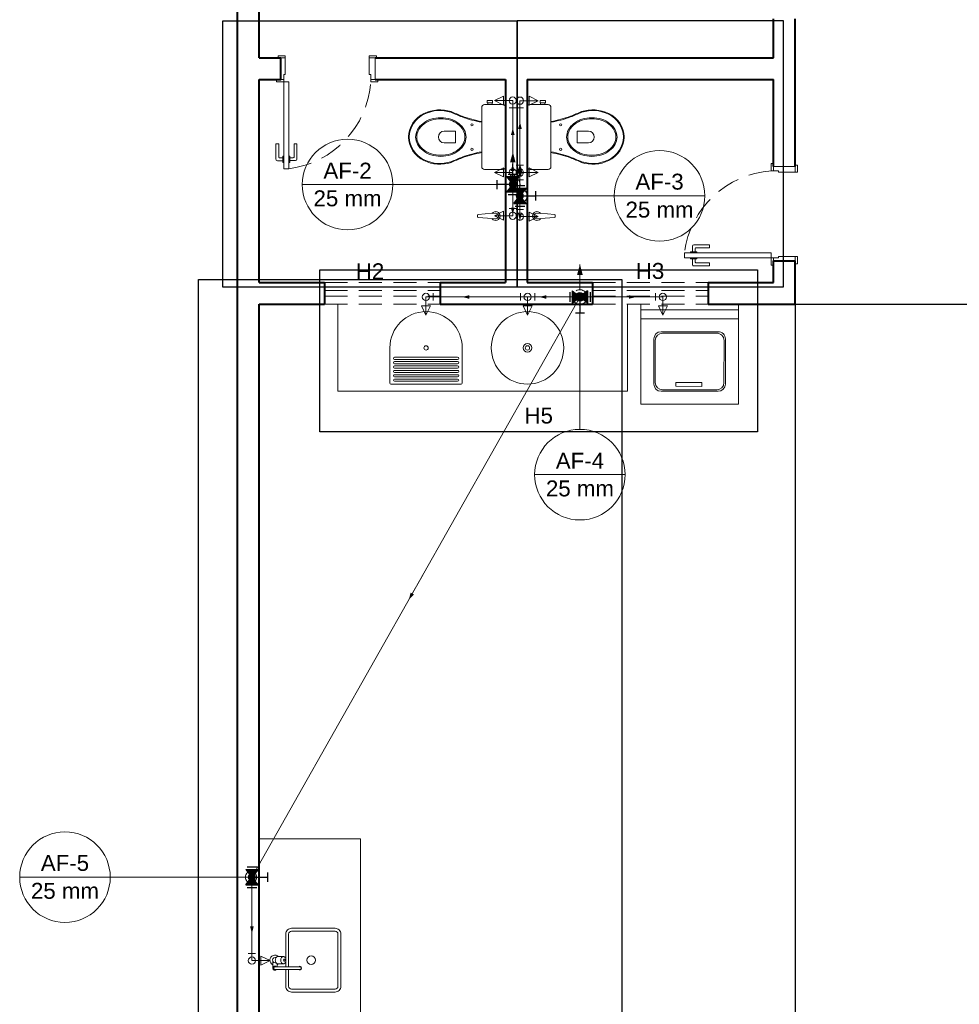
# Model space of a CAD drawing. Header units: millimetres. Extents: x 2642.3 to 2692.3, y 1463.2 to 1553.5.
# Tile 7 of 10: x 2642.3 to 2655.3, y 1527.7 to 1541.2. Entities that reach past the tile are written whole.
import ezdxf

# ---------------------------------------------------------------- set-up
doc = ezdxf.new("R2010")
doc.units = ezdxf.units.MM
doc.header["$MEASUREMENT"] = 0
doc.linetypes.add('HIDDEN2', pattern=[0.47625, 0.3175, -0.15875])
for name, color, linetype, lineweight in [('AF-Colunas', 4, 'Continuous', 5), ('AF-Condutos', 4, 'Continuous', 5), ('AF-Conexões', 9, 'Continuous', 5), ('AF-Indicação coluna', 5, 'Continuous', 5), ('AF-Sentido conduto', 9, 'Continuous', 5), ('DI-Detalhes', 1, 'Continuous', 30), ('MB_ALVENARIA', 7, 'Continuous', 40), ('MB_ESQUADRIA', 7, 'Continuous', 5), ('MB_MOBILIÁRIO', 8, 'Continuous', 13), ('Nível 1', 7, 'Continuous', 5), ('Textos', 7, 'Continuous', 5)]:
    doc.layers.add(name, color=color, linetype=linetype, lineweight=lineweight)
for name, color, linetype in [('ARQ-PISO', 8, 'Continuous'), ('Simbolos', 5, 'Continuous'), ('Simbolos_int', 2, 'Continuous')]:
    doc.layers.add(name, color=color, linetype=linetype)
doc.styles.add('Arial', font='txt')

msp = doc.modelspace()

# ---------------------------------------------------------------- hatches: boundary and pattern name
at = {"layer": 'AF-Condutos', "linetype": 'Continuous'}
for points in [[(2649.118, 1539.422), (2649.079, 1539.277), (2649.156, 1539.277)], [(2649.216, 1539.266), (2649.177, 1539.121), (2649.255, 1539.121)], [(2650.044, 1537.871), (2650.005, 1537.726), (2650.083, 1537.726)]]:
    msp.add_hatch(color=256, dxfattribs=at).paths.add_polyline_path(points)
at = {"layer": 'AF-Sentido conduto', "linetype": 'Continuous'}
for points in [[(2649.117, 1539.751), (2649.091, 1539.655), (2649.143, 1539.655)], [(2649.216, 1539.835), (2649.19, 1539.738), (2649.242, 1539.738)], [(2649.115, 1539.256), (2649.09, 1539.159), (2649.142, 1539.16)], [(2649.216, 1539.178), (2649.19, 1539.081), (2649.242, 1539.081)], [(2649.116, 1538.557), (2649.142, 1538.653), (2649.091, 1538.653)], [(2649.216, 1538.473), (2649.242, 1538.57), (2649.19, 1538.57)], [(2648.42, 1537.421), (2648.517, 1537.395), (2648.517, 1537.446)], [(2649.483, 1537.421), (2649.58, 1537.395), (2649.58, 1537.446)], [(2650.817, 1537.421), (2650.72, 1537.446), (2650.72, 1537.395)], [(2647.682, 1533.243), (2647.752, 1533.314), (2647.707, 1533.34)], [(2645.516, 1528.637), (2645.542, 1528.734), (2645.49, 1528.734)]]:
    msp.add_hatch(color=256, dxfattribs=at).paths.add_polyline_path(points)
at = {"layer": 'Simbolos', "linetype": 'Continuous'}
for points in [[(2649.118, 1538.972), (2649.202, 1539.077), (2649.034, 1539.077)], [(2649.202, 1538.867), (2649.034, 1538.867), (2649.118, 1538.972)], [(2649.132, 1538.921), (2649.3, 1538.921), (2649.216, 1538.816)], [(2649.216, 1538.816), (2649.132, 1538.711), (2649.3, 1538.711)], [(2650.044, 1537.421), (2649.939, 1537.505), (2649.939, 1537.337)], [(2650.149, 1537.505), (2650.149, 1537.337), (2650.044, 1537.421)], [(2645.432, 1529.518), (2645.6, 1529.518), (2645.516, 1529.413)], [(2645.516, 1529.413), (2645.432, 1529.308), (2645.6, 1529.308)]]:
    msp.add_hatch(color=256, dxfattribs=at).paths.add_polyline_path(points)

# ---------------------------------------------------------------- linework, layer by layer
at = {"layer": 'AF-Colunas', "const_width": 0.05}
for points in [[(2649.143, 1538.972, 1), (2649.093, 1538.972, 1)], [(2649.241, 1538.816, 1), (2649.191, 1538.816, 1)], [(2650.069, 1537.421, 1), (2650.019, 1537.421, 1)], [(2645.541, 1529.413, 1), (2645.491, 1529.413, 1)]]:
    msp.add_lwpolyline(points, format="xyb", close=True, dxfattribs=at)
at = {"layer": 'AF-Colunas'}
for centre in [(2649.118, 1538.972), (2649.216, 1538.816), (2650.044, 1537.421), (2645.516, 1529.413)]:
    msp.add_circle(centre, 0.05, dxfattribs=at)
at = {"layer": 'AF-Condutos'}
for p, q in [((2649.117, 1539.072), (2649.116, 1540.031)), ((2649.216, 1539.239), (2649.216, 1540.03)), ((2649.117, 1539.072), (2649.117, 1539.04)), ((2649.216, 1538.916), (2649.216, 1539.039)), ((2649.117, 1538.872), (2649.116, 1538.642)), ((2649.216, 1538.716), (2649.216, 1538.63)), ((2649.995, 1537.334), (2645.541, 1529.457)), ((2649.222, 1537.421), (2648.018, 1537.421)), ((2649.944, 1537.421), (2649.422, 1537.421)), ((2650.144, 1537.421), (2651.089, 1537.421)), ((2645.516, 1529.313), (2645.516, 1528.361))]:
    msp.add_line(p, q, dxfattribs=at)
for points in [[(2649.118, 1539.072), (2649.118, 1539.422)], [(2649.216, 1538.916), (2649.216, 1539.266)], [(2649.068, 1538.885), (2649.082, 1538.878), (2649.096, 1538.874), (2649.112, 1538.872), (2649.127, 1538.872), (2649.143, 1538.875), (2649.157, 1538.88), (2649.171, 1538.887), (2649.183, 1538.896), (2649.194, 1538.907), (2649.203, 1538.92), (2649.21, 1538.934), (2649.215, 1538.948), (2649.217, 1538.964), (2649.217, 1538.979), (2649.215, 1538.995), (2649.21, 1539.009), (2649.203, 1539.023), (2649.194, 1539.036), (2649.183, 1539.047), (2649.171, 1539.056), (2649.157, 1539.063), (2649.143, 1539.068), (2649.127, 1539.071), (2649.112, 1539.071), (2649.096, 1539.069), (2649.082, 1539.065), (2649.068, 1539.058)], [(2649.166, 1538.729), (2649.18, 1538.723), (2649.195, 1538.718), (2649.21, 1538.716), (2649.226, 1538.716), (2649.241, 1538.719), (2649.256, 1538.724), (2649.269, 1538.731), (2649.282, 1538.741), (2649.293, 1538.752), (2649.302, 1538.764), (2649.309, 1538.778), (2649.313, 1538.793), (2649.316, 1538.808), (2649.316, 1538.824), (2649.313, 1538.839), (2649.309, 1538.854), (2649.302, 1538.868), (2649.293, 1538.88), (2649.282, 1538.891), (2649.269, 1538.901), (2649.256, 1538.908), (2649.241, 1538.913), (2649.226, 1538.915), (2649.21, 1538.916), (2649.195, 1538.914), (2649.18, 1538.909), (2649.166, 1538.903)], [(2650.044, 1537.521), (2650.044, 1537.871)], [(2649.994, 1537.334), (2650.008, 1537.327), (2650.023, 1537.323), (2650.038, 1537.321), (2650.054, 1537.321), (2650.069, 1537.324), (2650.084, 1537.329), (2650.098, 1537.336), (2650.11, 1537.345), (2650.121, 1537.356), (2650.13, 1537.369), (2650.137, 1537.383), (2650.141, 1537.398), (2650.144, 1537.413), (2650.144, 1537.428), (2650.141, 1537.444), (2650.137, 1537.458), (2650.13, 1537.472), (2650.121, 1537.485), (2650.11, 1537.496), (2650.098, 1537.505), (2650.084, 1537.512), (2650.069, 1537.517), (2650.054, 1537.52), (2650.038, 1537.52), (2650.023, 1537.518), (2650.008, 1537.514), (2649.994, 1537.507)]]:
    msp.add_lwpolyline(points, dxfattribs=at)
at = {"layer": 'AF-Conexões'}
for p, q in [((2648.991, 1540.194), (2648.866, 1540.131)), ((2648.991, 1540.069), (2648.991, 1540.194)), ((2649.466, 1540.13), (2649.341, 1540.193)), ((2649.341, 1540.193), (2649.341, 1540.068)), ((2649.116, 1540.131), (2648.866, 1540.131)), ((2648.866, 1540.131), (2648.991, 1540.069)), ((2649.166, 1540.031), (2649.066, 1540.031)), ((2649.116, 1540.131), (2649.116, 1540.031)), ((2649.266, 1540.03), (2649.166, 1540.03)), ((2649.216, 1540.13), (2649.216, 1540.03)), ((2649.216, 1540.13), (2649.466, 1540.13)), ((2649.341, 1540.068), (2649.466, 1540.13)), ((2648.991, 1539.203), (2648.866, 1539.14)), ((2648.991, 1539.078), (2648.991, 1539.203)), ((2649.166, 1539.239), (2649.266, 1539.239)), ((2649.216, 1539.139), (2649.216, 1539.239)), ((2649.466, 1539.139), (2649.341, 1539.202)), ((2649.341, 1539.202), (2649.341, 1539.077)), ((2649.116, 1539.14), (2648.866, 1539.14)), ((2648.866, 1539.14), (2648.991, 1539.078)), ((2649.067, 1539.071), (2649.167, 1539.072)), ((2649.067, 1539.071), (2649.167, 1539.072)), ((2649.116, 1539.14), (2649.117, 1539.04)), ((2649.118, 1538.972), (2649.117, 1539.072)), ((2649.118, 1538.972), (2649.117, 1539.072)), ((2649.216, 1539.139), (2649.216, 1539.039)), ((2649.216, 1539.139), (2649.466, 1539.139)), ((2649.341, 1539.077), (2649.466, 1539.139)), ((2649.167, 1539.041), (2649.067, 1539.04)), ((2649.118, 1538.972), (2649.117, 1538.872)), ((2649.266, 1539.039), (2649.166, 1539.039)), ((2649.167, 1538.871), (2649.067, 1538.872)), ((2649.166, 1538.916), (2649.266, 1538.916)), ((2649.216, 1538.816), (2649.216, 1538.916)), ((2649.216, 1538.816), (2649.216, 1538.716)), ((2649.266, 1538.716), (2649.166, 1538.716)), ((2648.991, 1538.604), (2648.866, 1538.542)), ((2649.116, 1538.542), (2648.866, 1538.542)), ((2648.866, 1538.542), (2648.991, 1538.479)), ((2648.991, 1538.479), (2648.991, 1538.604)), ((2649.066, 1538.642), (2649.166, 1538.641)), ((2649.116, 1538.542), (2649.116, 1538.642)), ((2649.166, 1538.63), (2649.266, 1538.63)), ((2649.216, 1538.53), (2649.216, 1538.63)), ((2649.216, 1538.53), (2649.466, 1538.53)), ((2649.466, 1538.53), (2649.341, 1538.593)), ((2649.341, 1538.593), (2649.341, 1538.468)), ((2649.341, 1538.468), (2649.466, 1538.53)), ((2648.018, 1537.471), (2648.018, 1537.371)), ((2649.222, 1537.371), (2649.222, 1537.471)), ((2649.422, 1537.471), (2649.422, 1537.371)), ((2649.944, 1537.371), (2649.944, 1537.471)), ((2650.144, 1537.471), (2650.144, 1537.371)), ((2651.089, 1537.371), (2651.089, 1537.471)), ((2647.981, 1537.296), (2647.856, 1537.296)), ((2647.856, 1537.296), (2647.918, 1537.171)), ((2647.918, 1537.421), (2648.018, 1537.421)), ((2647.918, 1537.421), (2647.918, 1537.171)), ((2647.918, 1537.171), (2647.981, 1537.296)), ((2649.322, 1537.421), (2649.222, 1537.421)), ((2649.384, 1537.296), (2649.259, 1537.296)), ((2649.259, 1537.296), (2649.322, 1537.171)), ((2649.322, 1537.421), (2649.422, 1537.421)), ((2649.322, 1537.421), (2649.322, 1537.171)), ((2649.322, 1537.171), (2649.384, 1537.296)), ((2650.044, 1537.421), (2649.944, 1537.421)), ((2650.038, 1537.309), (2649.951, 1537.358)), ((2650.044, 1537.421), (2649.995, 1537.334)), ((2650.044, 1537.421), (2650.144, 1537.421)), ((2651.189, 1537.421), (2651.089, 1537.421)), ((2651.252, 1537.296), (2651.127, 1537.296)), ((2651.127, 1537.296), (2651.189, 1537.171)), ((2651.189, 1537.421), (2651.189, 1537.171)), ((2651.189, 1537.171), (2651.252, 1537.296)), ((2645.516, 1529.413), (2645.516, 1529.313)), ((2645.566, 1529.313), (2645.466, 1529.313)), ((2645.466, 1528.361), (2645.566, 1528.361)), ((2645.516, 1528.261), (2645.516, 1528.361)), ((2645.516, 1528.261), (2645.766, 1528.261)), ((2645.766, 1528.261), (2645.641, 1528.324)), ((2645.641, 1528.324), (2645.641, 1528.199)), ((2645.641, 1528.199), (2645.766, 1528.261))]:
    msp.add_line(p, q, dxfattribs=at)
for centre in [(2649.116, 1540.131), (2649.116, 1540.131), (2649.216, 1540.13), (2649.216, 1540.13), (2649.116, 1539.14), (2649.116, 1539.14), (2649.216, 1539.139), (2649.216, 1539.139), (2649.118, 1538.972), (2649.216, 1538.816), (2649.116, 1538.542), (2649.116, 1538.542), (2649.216, 1538.53), (2649.216, 1538.53), (2647.918, 1537.421), (2647.918, 1537.421), (2649.322, 1537.421), (2649.322, 1537.421), (2650.044, 1537.421), (2650.044, 1537.421), (2650.044, 1537.421), (2650.044, 1537.421), (2651.189, 1537.421), (2651.189, 1537.421), (2645.516, 1529.413), (2645.516, 1528.261), (2645.516, 1528.261)]:
    msp.add_circle(centre, 0.05, dxfattribs=at)
at = {"layer": 'AF-Indicação coluna'}
for p, q in [((2646.212, 1538.972), (2647.461, 1538.972)), ((2647.461, 1538.972), (2649.068, 1538.972)), ((2650.518, 1538.816), (2649.266, 1538.816)), ((2650.518, 1538.816), (2651.767, 1538.816)), ((2650.044, 1535.592), (2650.044, 1537.371)), ((2649.42, 1534.968), (2650.669, 1534.968)), ((2642.31, 1529.413), (2643.559, 1529.413)), ((2643.559, 1529.413), (2645.466, 1529.413))]:
    msp.add_line(p, q, dxfattribs=at)
for centre in [(2646.836, 1538.972), (2651.143, 1538.816), (2650.044, 1534.968), (2642.935, 1529.413)]:
    msp.add_circle(centre, 0.625, dxfattribs=at)
at = {"layer": 'AF-Sentido conduto'}
for points in [[(2649.117, 1539.351), (2649.117, 1539.751)], [(2649.216, 1539.435), (2649.216, 1539.835)], [(2649.119, 1538.856), (2649.115, 1539.256)], [(2649.216, 1538.778), (2649.216, 1539.178)], [(2649.118, 1538.957), (2649.116, 1538.557)], [(2649.216, 1538.873), (2649.216, 1538.473)], [(2648.82, 1537.421), (2648.42, 1537.421)], [(2649.883, 1537.421), (2649.483, 1537.421)], [(2650.417, 1537.421), (2650.817, 1537.421)], [(2647.879, 1533.591), (2647.682, 1533.243)], [(2645.516, 1529.037), (2645.516, 1528.637)]]:
    msp.add_lwpolyline(points, dxfattribs=at)
at = {"layer": 'ARQ-PISO'}
for q in [(2669.276, 1537.322), (2653.016, 1519.021)]:
    msp.add_line((2653.016, 1537.321), q, dxfattribs=at)
at = {"layer": 'DI-Detalhes'}
for points in [[(2645.116, 1541.233), (2649.177, 1541.233), (2649.177, 1537.555), (2645.116, 1537.555), (2645.116, 1541.233)], [(2649.177, 1541.235), (2652.848, 1541.235), (2652.848, 1537.557), (2649.177, 1537.557), (2649.177, 1541.235)], [(2646.454, 1537.797), (2652.496, 1537.797), (2652.496, 1535.561), (2646.454, 1535.561), (2646.454, 1537.797)], [(2644.779, 1537.664), (2650.622, 1537.664), (2650.622, 1524.061), (2644.779, 1524.061), (2644.779, 1537.664)]]:
    msp.add_lwpolyline(points, dxfattribs=at)
at = {"layer": 'MB_ALVENARIA'}
msp.add_line((2645.316, 1463.201), (2645.316, 1553.041), dxfattribs=at)
for points in [[(2645.616, 1540.721), (2645.616, 1545.601)], [(2652.716, 1540.721), (2652.716, 1541.261)], [(2653.016, 1539.221), (2653.016, 1541.261)], [(2645.616, 1540.721), (2645.916, 1540.721)], [(2645.616, 1540.421), (2645.916, 1540.421), (2645.916, 1540.721)], [(2647.216, 1540.721), (2652.716, 1540.721)], [(2645.616, 1540.421), (2645.916, 1540.421)], [(2645.616, 1537.621), (2645.616, 1540.421)], [(2647.216, 1540.421), (2649.016, 1540.421)], [(2649.016, 1540.421), (2649.016, 1537.621)], [(2649.316, 1540.421), (2652.716, 1540.421)], [(2649.316, 1540.421), (2649.316, 1537.621)], [(2652.716, 1539.221), (2652.716, 1540.421)], [(2652.716, 1537.621), (2652.716, 1537.921)], [(2652.716, 1537.621), (2652.716, 1537.921), (2653.016, 1537.921)], [(2653.016, 1537.321), (2653.016, 1537.921)], [(2645.616, 1537.621), (2646.516, 1537.621)], [(2646.516, 1537.621), (2646.516, 1537.321)], [(2648.116, 1537.621), (2649.016, 1537.621)], [(2648.116, 1537.621), (2648.116, 1537.321)], [(2649.316, 1537.621), (2650.216, 1537.621)], [(2650.216, 1537.621), (2650.216, 1537.321)], [(2651.816, 1537.621), (2652.716, 1537.621)], [(2651.816, 1537.621), (2651.816, 1537.321)], [(2645.616, 1537.321), (2646.516, 1537.321)], [(2645.616, 1519.021), (2645.616, 1537.321)], [(2648.116, 1537.321), (2650.216, 1537.321)], [(2651.816, 1537.321), (2653.016, 1537.321)]]:
    msp.add_lwpolyline(points, dxfattribs=at)
at = {"layer": 'MB_ESQUADRIA'}
for p, q in [((2645.976, 1540.721), (2645.906, 1540.721)), ((2645.976, 1540.721), (2645.906, 1540.721)), ((2645.976, 1540.721), (2645.906, 1540.721)), ((2645.976, 1540.721), (2645.906, 1540.721)), ((2645.976, 1540.491), (2645.976, 1540.721)), ((2645.976, 1540.491), (2645.976, 1540.721)), ((2645.976, 1540.491), (2645.976, 1540.721)), ((2645.976, 1540.491), (2645.976, 1540.721)), ((2647.136, 1540.491), (2647.136, 1540.721)), ((2647.136, 1540.721), (2647.206, 1540.721)), ((2647.136, 1540.491), (2647.136, 1540.721)), ((2647.136, 1540.721), (2647.206, 1540.721)), ((2645.956, 1540.491), (2645.956, 1540.421)), ((2645.956, 1540.491), (2645.976, 1540.491)), ((2645.956, 1540.491), (2645.956, 1540.421)), ((2645.956, 1540.491), (2645.976, 1540.491)), ((2645.956, 1540.491), (2645.956, 1540.421)), ((2645.956, 1540.491), (2645.976, 1540.491)), ((2645.956, 1540.491), (2645.956, 1540.421)), ((2645.956, 1540.491), (2645.976, 1540.491)), ((2647.156, 1540.491), (2647.136, 1540.491)), ((2647.156, 1540.491), (2647.136, 1540.491)), ((2647.156, 1540.491), (2647.156, 1540.421)), ((2647.156, 1540.491), (2647.156, 1540.421)), ((2645.956, 1540.421), (2645.906, 1540.421)), ((2645.956, 1540.421), (2645.906, 1540.421)), ((2645.956, 1540.421), (2645.906, 1540.421)), ((2645.956, 1540.421), (2645.906, 1540.421)), ((2647.156, 1540.421), (2647.206, 1540.421)), ((2647.156, 1540.421), (2647.206, 1540.421)), ((2645.847, 1539.535), (2645.887, 1539.535)), ((2645.847, 1539.321), (2645.847, 1539.535)), ((2645.847, 1539.535), (2645.887, 1539.535)), ((2645.847, 1539.321), (2645.847, 1539.535)), ((2645.887, 1539.535), (2645.887, 1539.351)), ((2645.887, 1539.535), (2645.887, 1539.351)), ((2646.137, 1539.536), (2646.097, 1539.536)), ((2646.097, 1539.536), (2646.097, 1539.352)), ((2646.137, 1539.536), (2646.097, 1539.536)), ((2646.097, 1539.536), (2646.097, 1539.352)), ((2646.137, 1539.322), (2646.137, 1539.536)), ((2646.137, 1539.322), (2646.137, 1539.536)), ((2645.897, 1539.341), (2645.944, 1539.341)), ((2645.897, 1539.341), (2645.944, 1539.341)), ((2645.944, 1539.362), (2645.957, 1539.362)), ((2645.944, 1539.276), (2645.944, 1539.362)), ((2645.944, 1539.362), (2645.957, 1539.362)), ((2645.944, 1539.276), (2645.944, 1539.362)), ((2646.04, 1539.362), (2646.027, 1539.362)), ((2646.04, 1539.362), (2646.027, 1539.362)), ((2646.04, 1539.276), (2646.04, 1539.362)), ((2646.04, 1539.276), (2646.04, 1539.362)), ((2646.087, 1539.342), (2646.04, 1539.342)), ((2646.087, 1539.342), (2646.04, 1539.342)), ((2645.944, 1539.301), (2645.867, 1539.301)), ((2645.944, 1539.301), (2645.867, 1539.301)), ((2645.957, 1539.276), (2645.944, 1539.276)), ((2645.957, 1539.276), (2645.944, 1539.276)), ((2646.027, 1539.276), (2646.04, 1539.276)), ((2646.027, 1539.276), (2646.04, 1539.276)), ((2646.04, 1539.302), (2646.117, 1539.302)), ((2646.04, 1539.302), (2646.117, 1539.302)), ((2652.716, 1539.161), (2652.716, 1539.211)), ((2652.716, 1539.161), (2652.716, 1539.211)), ((2653.016, 1539.141), (2653.016, 1539.211)), ((2653.016, 1539.141), (2653.016, 1539.211)), ((2652.786, 1539.161), (2652.716, 1539.161)), ((2652.786, 1539.161), (2652.716, 1539.161)), ((2652.786, 1539.161), (2652.786, 1539.141)), ((2652.786, 1539.161), (2652.786, 1539.141)), ((2652.786, 1539.141), (2653.016, 1539.141)), ((2652.786, 1539.141), (2653.016, 1539.141)), ((2651.597, 1538.044), (2651.597, 1538.121)), ((2651.597, 1538.044), (2651.597, 1538.121)), ((2651.617, 1538.141), (2651.831, 1538.141)), ((2651.617, 1538.141), (2651.831, 1538.141)), ((2651.831, 1538.141), (2651.831, 1538.101)), ((2651.831, 1538.141), (2651.831, 1538.101)), ((2651.572, 1538.031), (2651.572, 1538.044)), ((2651.572, 1538.044), (2651.657, 1538.044)), ((2651.572, 1538.031), (2651.572, 1538.044)), ((2651.572, 1538.044), (2651.657, 1538.044)), ((2651.637, 1538.091), (2651.637, 1538.044)), ((2651.637, 1538.091), (2651.637, 1538.044)), ((2651.831, 1538.101), (2651.647, 1538.101)), ((2651.831, 1538.101), (2651.647, 1538.101)), ((2651.657, 1538.044), (2651.657, 1538.031)), ((2651.657, 1538.044), (2651.657, 1538.031)), ((2652.786, 1537.981), (2653.016, 1537.98)), ((2652.786, 1537.961), (2652.786, 1537.981)), ((2652.786, 1537.981), (2653.016, 1537.98)), ((2652.786, 1537.961), (2652.786, 1537.981)), ((2652.786, 1537.981), (2653.016, 1537.98)), ((2652.786, 1537.961), (2652.786, 1537.981)), ((2652.786, 1537.981), (2653.016, 1537.98)), ((2652.786, 1537.961), (2652.786, 1537.981)), ((2653.016, 1537.98), (2653.016, 1537.91)), ((2653.016, 1537.98), (2653.016, 1537.91)), ((2653.016, 1537.98), (2653.016, 1537.91)), ((2653.016, 1537.98), (2653.016, 1537.91)), ((2651.572, 1537.961), (2651.572, 1537.949)), ((2651.572, 1537.961), (2651.572, 1537.949)), ((2651.572, 1537.949), (2651.657, 1537.949)), ((2651.572, 1537.949), (2651.657, 1537.949)), ((2651.597, 1537.949), (2651.597, 1537.871)), ((2651.597, 1537.949), (2651.597, 1537.871)), ((2651.617, 1537.851), (2651.831, 1537.851)), ((2651.617, 1537.851), (2651.831, 1537.851)), ((2651.637, 1537.901), (2651.637, 1537.949)), ((2651.637, 1537.901), (2651.637, 1537.949)), ((2651.831, 1537.891), (2651.647, 1537.891)), ((2651.831, 1537.891), (2651.647, 1537.891)), ((2651.657, 1537.949), (2651.657, 1537.961)), ((2651.657, 1537.949), (2651.657, 1537.961)), ((2651.831, 1537.851), (2651.831, 1537.891)), ((2651.831, 1537.851), (2651.831, 1537.891)), ((2652.716, 1537.961), (2652.716, 1537.911)), ((2652.786, 1537.961), (2652.716, 1537.961)), ((2652.716, 1537.961), (2652.716, 1537.911)), ((2652.786, 1537.961), (2652.716, 1537.961)), ((2652.716, 1537.961), (2652.716, 1537.911)), ((2652.786, 1537.961), (2652.716, 1537.961)), ((2652.716, 1537.961), (2652.716, 1537.911)), ((2652.786, 1537.961), (2652.716, 1537.961))]:
    msp.add_line(p, q, dxfattribs=at)
for points in [[(2645.976, 1540.721), (2645.976, 1540.751), (2645.876, 1540.751), (2645.876, 1540.721), (2645.906, 1540.721)], [(2645.976, 1540.721), (2645.976, 1540.751), (2645.876, 1540.751), (2645.876, 1540.721), (2645.906, 1540.721)], [(2645.976, 1540.721), (2645.976, 1540.751), (2645.876, 1540.751), (2645.876, 1540.721), (2645.906, 1540.721)], [(2645.976, 1540.721), (2645.976, 1540.751), (2645.876, 1540.751), (2645.876, 1540.721), (2645.906, 1540.721)], [(2647.136, 1540.721), (2647.136, 1540.751), (2647.236, 1540.751), (2647.236, 1540.721), (2647.206, 1540.721)], [(2647.136, 1540.721), (2647.136, 1540.751), (2647.236, 1540.751), (2647.236, 1540.721), (2647.206, 1540.721)], [(2647.216, 1540.721), (2647.216, 1540.421)], [(2645.906, 1540.421), (2645.856, 1540.421), (2645.856, 1540.391), (2645.956, 1540.391), (2645.956, 1540.421), (2645.956, 1540.421)], [(2645.906, 1540.421), (2645.856, 1540.421), (2645.856, 1540.391), (2645.956, 1540.391), (2645.956, 1540.421), (2645.956, 1540.421)], [(2645.906, 1540.421), (2645.856, 1540.421), (2645.856, 1540.391), (2645.956, 1540.391), (2645.956, 1540.421), (2645.956, 1540.421)], [(2645.906, 1540.421), (2645.856, 1540.421), (2645.856, 1540.391), (2645.956, 1540.391), (2645.956, 1540.421), (2645.956, 1540.421)], [(2646.026, 1539.191), (2646.026, 1540.391), (2645.956, 1540.391), (2645.956, 1539.191), (2646.026, 1539.191)], [(2647.206, 1540.421), (2647.256, 1540.421), (2647.256, 1540.391), (2647.156, 1540.391), (2647.156, 1540.421), (2647.156, 1540.421)], [(2647.206, 1540.421), (2647.256, 1540.421), (2647.256, 1540.391), (2647.156, 1540.391), (2647.156, 1540.421), (2647.156, 1540.421)], [(2652.716, 1539.211), (2652.716, 1539.261), (2652.686, 1539.261), (2652.686, 1539.161), (2652.716, 1539.161), (2652.716, 1539.161)], [(2652.716, 1539.211), (2652.716, 1539.261), (2652.686, 1539.261), (2652.686, 1539.161), (2652.716, 1539.161), (2652.716, 1539.161)], [(2653.016, 1539.221), (2652.716, 1539.221)], [(2653.016, 1539.141), (2653.046, 1539.141), (2653.046, 1539.241), (2653.016, 1539.241), (2653.016, 1539.211)], [(2653.016, 1539.141), (2653.046, 1539.141), (2653.046, 1539.241), (2653.016, 1539.241), (2653.016, 1539.211)], [(2651.486, 1538.031), (2652.686, 1538.031), (2652.686, 1537.961), (2651.486, 1537.961), (2651.486, 1538.031)], [(2653.016, 1537.98), (2653.046, 1537.98), (2653.046, 1537.88), (2653.016, 1537.88), (2653.016, 1537.91)], [(2653.016, 1537.98), (2653.046, 1537.98), (2653.046, 1537.88), (2653.016, 1537.88), (2653.016, 1537.91)], [(2653.016, 1537.98), (2653.046, 1537.98), (2653.046, 1537.88), (2653.016, 1537.88), (2653.016, 1537.91)], [(2653.016, 1537.98), (2653.046, 1537.98), (2653.046, 1537.88), (2653.016, 1537.88), (2653.016, 1537.91)], [(2652.716, 1537.911), (2652.716, 1537.861), (2652.686, 1537.861), (2652.686, 1537.961), (2652.716, 1537.961), (2652.716, 1537.961)], [(2652.716, 1537.911), (2652.716, 1537.861), (2652.686, 1537.861), (2652.686, 1537.961), (2652.716, 1537.961), (2652.716, 1537.961)], [(2652.716, 1537.911), (2652.716, 1537.861), (2652.686, 1537.861), (2652.686, 1537.961), (2652.716, 1537.961), (2652.716, 1537.961)], [(2652.716, 1537.911), (2652.716, 1537.861), (2652.686, 1537.861), (2652.686, 1537.961), (2652.716, 1537.961), (2652.716, 1537.961)]]:
    msp.add_lwpolyline(points, dxfattribs=at)
at = {"layer": 'MB_ESQUADRIA', "linetype": 'HIDDEN2'}
for points in [[(2646.516, 1537.621), (2648.116, 1537.621)], [(2650.216, 1537.621), (2651.816, 1537.621)], [(2646.516, 1537.511), (2648.116, 1537.511)], [(2650.216, 1537.511), (2651.816, 1537.511)], [(2646.516, 1537.431), (2648.116, 1537.431)], [(2646.516, 1537.321), (2648.116, 1537.321)], [(2650.216, 1537.431), (2651.816, 1537.431)], [(2650.216, 1537.321), (2651.816, 1537.321)]]:
    msp.add_lwpolyline(points, dxfattribs=at)
for centre, start, end in [((2645.862, 1540.477), 277.2883, 356.1628), ((2645.862, 1540.477), 277.2883, 356.1628), ((2652.773, 1537.866), 93.8372, 172.7117), ((2652.773, 1537.866), 93.8372, 172.7117)]:
    msp.add_arc(centre, 1.297, start, end, dxfattribs=at)
at = {"layer": 'MB_ESQUADRIA'}
for centre, radius, start, end in [((2645.897, 1539.351), 0.01, 180.0319, 270.0319), ((2645.897, 1539.351), 0.01, 180.0319, 270.0319), ((2646.087, 1539.352), 0.01, 270.0319, 0.0319), ((2646.087, 1539.352), 0.01, 270.0319, 0.0319), ((2645.867, 1539.321), 0.02, 180.0319, 270.0319), ((2645.867, 1539.321), 0.02, 180.0319, 270.0319), ((2646.117, 1539.322), 0.02, 270.0319, 0.0319), ((2646.117, 1539.322), 0.02, 270.0319, 0.0319), ((2651.617, 1538.121), 0.02, 89.9681, 179.9681), ((2651.617, 1538.121), 0.02, 89.9681, 179.9681), ((2651.647, 1538.091), 0.01, 89.9681, 179.9681), ((2651.647, 1538.091), 0.01, 89.9681, 179.9681), ((2651.617, 1537.871), 0.02, 179.9681, 269.9681), ((2651.617, 1537.871), 0.02, 179.9681, 269.9681), ((2651.647, 1537.901), 0.01, 179.9681, 269.9681), ((2651.647, 1537.901), 0.01, 179.9681, 269.9681)]:
    msp.add_arc(centre, radius, start, end, dxfattribs=at)
at = {"layer": 'MB_MOBILIÁRIO'}
for p, q in [((2649.016, 1540.035), (2649.016, 1539.22)), ((2649.316, 1540.035), (2649.316, 1539.22)), ((2648.628, 1538.548), (2648.628, 1538.528)), ((2648.832, 1538.575), (2648.637, 1538.558)), ((2648.875, 1538.577), (2648.833, 1538.574)), ((2649.457, 1538.577), (2649.499, 1538.574)), ((2649.5, 1538.575), (2649.695, 1538.558)), ((2649.704, 1538.548), (2649.704, 1538.528)), ((2648.833, 1538.502), (2648.637, 1538.518)), ((2648.875, 1538.499), (2648.833, 1538.502)), ((2649.457, 1538.499), (2649.499, 1538.502)), ((2649.499, 1538.502), (2649.695, 1538.518)), ((2646.702, 1536.121), (2646.702, 1537.321)), ((2650.702, 1536.121), (2650.702, 1537.321)), ((2650.884, 1537.321), (2650.884, 1535.939)), ((2652.231, 1535.939), (2652.234, 1537.321)), ((2652.234, 1537.241), (2650.884, 1537.241)), ((2652.234, 1537.121), (2650.884, 1537.121)), ((2651.953, 1536.941), (2651.164, 1536.941)), ((2651.933, 1536.921), (2651.184, 1536.921)), ((2651.064, 1536.841), (2651.064, 1536.219)), ((2651.084, 1536.821), (2651.084, 1536.239)), ((2652.032, 1536.238), (2652.033, 1536.82)), ((2652.052, 1536.218), (2652.053, 1536.84)), ((2647.42, 1536.718), (2647.42, 1536.233)), ((2648.42, 1536.233), (2648.42, 1536.718)), ((2648.355, 1536.588), (2647.485, 1536.588)), ((2647.485, 1536.558), (2648.355, 1536.558)), ((2648.355, 1536.528), (2647.485, 1536.528)), ((2647.485, 1536.498), (2648.355, 1536.498)), ((2648.355, 1536.468), (2647.485, 1536.468)), ((2647.485, 1536.438), (2648.355, 1536.438)), ((2648.355, 1536.408), (2647.485, 1536.408)), ((2647.485, 1536.378), (2648.355, 1536.378)), ((2648.355, 1536.348), (2647.485, 1536.348)), ((2647.435, 1536.218), (2648.405, 1536.218)), ((2647.485, 1536.318), (2648.355, 1536.318)), ((2648.355, 1536.288), (2647.485, 1536.288)), ((2647.485, 1536.258), (2648.355, 1536.258)), ((2651.725, 1536.241), (2651.368, 1536.241)), ((2651.368, 1536.241), (2651.368, 1536.191)), ((2651.725, 1536.185), (2651.725, 1536.241)), ((2646.702, 1536.121), (2650.702, 1536.121)), ((2651.164, 1536.119), (2651.952, 1536.119)), ((2651.184, 1536.139), (2651.932, 1536.139)), ((2651.368, 1536.191), (2651.725, 1536.185)), ((2650.884, 1535.939), (2652.231, 1535.939)), ((2647.016, 1529.942), (2645.616, 1529.942)), ((2647.016, 1529.942), (2647.016, 1526.592))]:
    msp.add_line(p, q, dxfattribs=at)
for points in [[(2649.016, 1540.035), (2649.016, 1540.035), (2649.013, 1540.051), (2649.005, 1540.063), (2648.992, 1540.072), (2648.976, 1540.075), (2648.728, 1540.075), (2648.728, 1540.075), (2648.713, 1540.072), (2648.7, 1540.063), (2648.691, 1540.051), (2648.688, 1540.035), (2648.688, 1539.628)], [(2648.765, 1540.101), (2648.765, 1540.131), (2648.801, 1540.131), (2648.837, 1540.131), (2648.837, 1540.101), (2648.831, 1540.101), (2648.831, 1540.075)], [(2648.765, 1540.101), (2648.771, 1540.101)], [(2648.831, 1540.101), (2648.771, 1540.101)], [(2648.771, 1540.101), (2648.771, 1540.075)], [(2649.316, 1540.035), (2649.316, 1540.035), (2649.319, 1540.051), (2649.327, 1540.063), (2649.34, 1540.072), (2649.356, 1540.075), (2649.604, 1540.075), (2649.604, 1540.075), (2649.62, 1540.072), (2649.632, 1540.063), (2649.641, 1540.051), (2649.644, 1540.035), (2649.644, 1539.628)], [(2649.567, 1540.101), (2649.567, 1540.131), (2649.531, 1540.131), (2649.495, 1540.131), (2649.495, 1540.101), (2649.501, 1540.101), (2649.501, 1540.075)], [(2649.501, 1540.101), (2649.561, 1540.101)], [(2649.561, 1540.101), (2649.561, 1540.075)], [(2649.567, 1540.101), (2649.561, 1540.101)], [(2648.687, 1539.833), (2648.687, 1539.833), (2648.688, 1539.833)], [(2649.645, 1539.833), (2649.645, 1539.833), (2649.644, 1539.833)], [(2648.171, 1539.708), (2648.326, 1539.708), (2648.326, 1539.627)], [(2648.171, 1539.547), (2648.326, 1539.547), (2648.326, 1539.628)], [(2649.016, 1539.22), (2649.016, 1539.22), (2649.013, 1539.204), (2649.005, 1539.193), (2648.992, 1539.184), (2648.976, 1539.182), (2648.728, 1539.182), (2648.728, 1539.182), (2648.713, 1539.184), (2648.7, 1539.193), (2648.691, 1539.204), (2648.688, 1539.22), (2648.688, 1539.628)], [(2649.316, 1539.22), (2649.316, 1539.22), (2649.319, 1539.204), (2649.327, 1539.193), (2649.34, 1539.184), (2649.356, 1539.182), (2649.604, 1539.182), (2649.604, 1539.182), (2649.62, 1539.184), (2649.632, 1539.193), (2649.641, 1539.204), (2649.644, 1539.22), (2649.644, 1539.628)], [(2650.161, 1539.708), (2650.006, 1539.708), (2650.006, 1539.627)], [(2650.161, 1539.547), (2650.006, 1539.547), (2650.006, 1539.628)], [(2648.687, 1539.424), (2648.687, 1539.424), (2648.688, 1539.424)], [(2649.645, 1539.424), (2649.645, 1539.424), (2649.644, 1539.424)], [(2645.865, 1528.177), (2645.865, 1528.219)], [(2645.983, 1528.253), (2645.983, 1528.177)], [(2645.835, 1528.177), (2646.175, 1528.177)], [(2645.835, 1528.137), (2646.175, 1528.137)]]:
    msp.add_lwpolyline(points, dxfattribs=at)
for points in [[(2648.472, 1539.628, 0.124451), (2648.447, 1539.727), (2648.447, 1539.727, 0.105729), (2648.37, 1539.817), (2648.37, 1539.817, 0.086876), (2648.261, 1539.874), (2648.261, 1539.874, 0.077041), (2648.124, 1539.895), (2648.124, 1539.895, 0.077041), (2647.987, 1539.874), (2647.987, 1539.874, 0.086876), (2647.878, 1539.817), (2647.878, 1539.817, 0.105729), (2647.801, 1539.727), (2647.801, 1539.727, 0.124451), (2647.776, 1539.628), (2647.776, 1539.628, 0.124451), (2647.801, 1539.53), (2647.801, 1539.53, 0.105729), (2647.878, 1539.44), (2647.878, 1539.44, 0.086876), (2647.987, 1539.383), (2647.987, 1539.383, 0.077041), (2648.124, 1539.361), (2648.124, 1539.361, 0.077041), (2648.261, 1539.383), (2648.261, 1539.383, 0.086876), (2648.37, 1539.44), (2648.37, 1539.44, 0.105729), (2648.447, 1539.53), (2648.447, 1539.53, 0.124451), (2648.472, 1539.628), (2648.472, 1539.628)], [(2648.456, 1539.628, 0.124451), (2648.433, 1539.72), (2648.433, 1539.72, 0.105729), (2648.36, 1539.806), (2648.36, 1539.806, 0.086876), (2648.255, 1539.86), (2648.255, 1539.86, 0.077041), (2648.124, 1539.88), (2648.124, 1539.88, 0.077041), (2647.993, 1539.86), (2647.993, 1539.86, 0.086876), (2647.889, 1539.806), (2647.889, 1539.806, 0.105729), (2647.816, 1539.72), (2647.816, 1539.72, 0.124451), (2647.792, 1539.628), (2647.792, 1539.628, 0.124451), (2647.816, 1539.536), (2647.816, 1539.536, 0.105729), (2647.889, 1539.451), (2647.889, 1539.451, 0.086876), (2647.993, 1539.396), (2647.993, 1539.396, 0.077041), (2648.124, 1539.376), (2648.124, 1539.376, 0.077041), (2648.255, 1539.396), (2648.255, 1539.396, 0.086876), (2648.36, 1539.451), (2648.36, 1539.451, 0.105729), (2648.433, 1539.536), (2648.433, 1539.536, 0.124451), (2648.456, 1539.628), (2648.456, 1539.628)], [(2649.86, 1539.628, -0.124451), (2649.885, 1539.727), (2649.885, 1539.727, -0.105729), (2649.962, 1539.817), (2649.962, 1539.817, -0.086876), (2650.071, 1539.874), (2650.071, 1539.874, -0.077041), (2650.208, 1539.895), (2650.208, 1539.895, -0.077041), (2650.345, 1539.874), (2650.345, 1539.874, -0.086876), (2650.454, 1539.817), (2650.454, 1539.817, -0.105729), (2650.531, 1539.727), (2650.531, 1539.727, -0.124451), (2650.556, 1539.628), (2650.556, 1539.628, -0.124451), (2650.531, 1539.53), (2650.531, 1539.53, -0.105729), (2650.454, 1539.44), (2650.454, 1539.44, -0.086876), (2650.345, 1539.383), (2650.345, 1539.383, -0.077041), (2650.208, 1539.361), (2650.208, 1539.361, -0.077041), (2650.071, 1539.383), (2650.071, 1539.383, -0.086876), (2649.962, 1539.44), (2649.962, 1539.44, -0.105729), (2649.885, 1539.53), (2649.885, 1539.53, -0.124451), (2649.86, 1539.628), (2649.86, 1539.628)], [(2649.876, 1539.628, -0.124451), (2649.9, 1539.72), (2649.9, 1539.72, -0.105729), (2649.973, 1539.806), (2649.973, 1539.806, -0.086876), (2650.077, 1539.86), (2650.077, 1539.86, -0.077041), (2650.208, 1539.88), (2650.208, 1539.88, -0.077041), (2650.339, 1539.86), (2650.339, 1539.86, -0.086876), (2650.443, 1539.806), (2650.443, 1539.806, -0.105729), (2650.516, 1539.72), (2650.516, 1539.72, -0.124451), (2650.54, 1539.628), (2650.54, 1539.628, -0.124451), (2650.516, 1539.536), (2650.516, 1539.536, -0.105729), (2650.443, 1539.451), (2650.443, 1539.451, -0.086876), (2650.339, 1539.396), (2650.339, 1539.396, -0.077041), (2650.208, 1539.376), (2650.208, 1539.376, -0.077041), (2650.077, 1539.396), (2650.077, 1539.396, -0.086876), (2649.973, 1539.451), (2649.973, 1539.451, -0.105729), (2649.9, 1539.536), (2649.9, 1539.536, -0.124451), (2649.876, 1539.628), (2649.876, 1539.628)], [(2645.983, 1528.137), (2645.983, 1527.907, 0.414214), (2646.063, 1527.827), (2646.063, 1527.827), (2646.663, 1527.827, 0.414214), (2646.743, 1527.907), (2646.743, 1527.907), (2646.743, 1528.627, 0.414214), (2646.663, 1528.707), (2646.663, 1528.707), (2646.063, 1528.707, 0.414214), (2645.983, 1528.627), (2645.983, 1528.627), (2645.983, 1528.282)], [(2646.023, 1528.137), (2646.023, 1527.907, 0.414214), (2646.063, 1527.867), (2646.063, 1527.867), (2646.663, 1527.867, 0.414214), (2646.703, 1527.907), (2646.703, 1527.907), (2646.703, 1528.627, 0.414214), (2646.663, 1528.667), (2646.663, 1528.667), (2646.063, 1528.667, 0.414214), (2646.023, 1528.627), (2646.023, 1528.627), (2646.023, 1528.177)], [(2645.805, 1528.204, -1.181649), (2645.884, 1528.317), (2645.884, 1528.317)], [(2645.849, 1528.302), (2645.835, 1528.302, 0.546464), (2645.803, 1528.253), (2645.803, 1528.253, 0.10784), (2645.805, 1528.245), (2645.805, 1528.245), (2645.805, 1528.157)], [(2645.805, 1528.249, 0.263265), (2645.835, 1528.232), (2645.835, 1528.232), (2645.849, 1528.232)], [(2645.949, 1528.317), (2645.874, 1528.317, 0.133256), (2645.861, 1528.314), (2645.861, 1528.314, 0.106756), (2645.849, 1528.303), (2645.849, 1528.303, 0.082828), (2645.842, 1528.287), (2645.842, 1528.287, 0.071352), (2645.839, 1528.267), (2645.839, 1528.267, 0.071352), (2645.842, 1528.248), (2645.842, 1528.248, 0.082828), (2645.849, 1528.232), (2645.849, 1528.232, 0.106756), (2645.861, 1528.221), (2645.861, 1528.221, 0.133256), (2645.874, 1528.217), (2645.874, 1528.217), (2645.949, 1528.217)], [(2645.884, 1528.217, -0.083262), (2645.865, 1528.204), (2645.865, 1528.204)], [(2645.949, 1528.217, 0.133256), (2645.962, 1528.221), (2645.962, 1528.221, 0.106756), (2645.974, 1528.232), (2645.974, 1528.232, 0.082828), (2645.982, 1528.248), (2645.982, 1528.248, 0.071352), (2645.985, 1528.267), (2645.985, 1528.267, 0.071352), (2645.982, 1528.287), (2645.982, 1528.287, 0.082828), (2645.974, 1528.303), (2645.974, 1528.303, 0.106756), (2645.962, 1528.314), (2645.962, 1528.314, 0.133256), (2645.949, 1528.317), (2645.949, 1528.317, 0.133256), (2645.937, 1528.314), (2645.937, 1528.314, 0.106756), (2645.924, 1528.303), (2645.924, 1528.303, 0.082828), (2645.917, 1528.287), (2645.917, 1528.287, 0.071352), (2645.914, 1528.267), (2645.914, 1528.267, 0.071352), (2645.917, 1528.248), (2645.917, 1528.248, 0.082828), (2645.924, 1528.232), (2645.924, 1528.232, 0.106756), (2645.937, 1528.221), (2645.937, 1528.221, 0.133256), (2645.949, 1528.217), (2645.949, 1528.217)], [(2645.964, 1528.282, 0.133256), (2645.961, 1528.281), (2645.961, 1528.281, 0.106756), (2645.957, 1528.278), (2645.957, 1528.278, 0.082828), (2645.955, 1528.273), (2645.955, 1528.273, 0.071352), (2645.954, 1528.267), (2645.954, 1528.267, 0.071352), (2645.955, 1528.262), (2645.955, 1528.262, 0.082828), (2645.957, 1528.257), (2645.957, 1528.257, 0.106756), (2645.961, 1528.253), (2645.961, 1528.253, 0.133256), (2645.964, 1528.252), (2645.964, 1528.252, 0.133256), (2645.968, 1528.253), (2645.968, 1528.253, 0.106756), (2645.972, 1528.257), (2645.972, 1528.257, 0.082828), (2645.974, 1528.262), (2645.974, 1528.262, 0.071352), (2645.975, 1528.267), (2645.975, 1528.267, 0.071352), (2645.974, 1528.273), (2645.974, 1528.273, 0.082828), (2645.972, 1528.278), (2645.972, 1528.278, 0.106756), (2645.968, 1528.281), (2645.968, 1528.281, 0.133256), (2645.964, 1528.282), (2645.964, 1528.282)], [(2645.857, 1528.137, -2.618034), (2645.857, 1528.177), (2645.857, 1528.177)], [(2645.835, 1528.137, -1), (2645.835, 1528.177), (2645.835, 1528.177)], [(2646.16, 1528.177, -2), (2646.16, 1528.137), (2646.16, 1528.137)], [(2646.175, 1528.177, -1), (2646.175, 1528.137), (2646.175, 1528.137)]]:
    msp.add_lwpolyline(points, format="xyb", dxfattribs=at)
for centre, radius in [((2648.554, 1539.796), 0.015), ((2649.778, 1539.796), 0.015), ((2648.554, 1539.459), 0.015), ((2649.778, 1539.459), 0.015), ((2649.32, 1536.718), 0.5), ((2649.32, 1536.718), 0.06), ((2647.92, 1536.718), 0.03), ((2649.32, 1536.718), 0.03), ((2646.333, 1528.267), 0.06)]:
    msp.add_circle(centre, radius, dxfattribs=at)
for centre, radius, start, end in [((2648.056, 1539.612), 0.38, 115.7625, 177.2081), ((2648.056, 1539.612), 0.37, 115.7625, 177.2081), ((2648.11, 1539.493), 0.51, 72.0904, 115.4458), ((2648.109, 1539.501), 0.493, 71.867, 115.7625), ((2669.296, 1590.377), 54.62, 247.3514, 247.5257), ((2670.493, 1593.254), 57.726, 247.3538, 247.51832), ((2648.949, 1541.345), 1.535, 249.6909, 260.163), ((2648.949, 1541.345), 1.525, 249.6909, 260.163), ((2649.383, 1541.345), 1.525, 279.837, 290.3091), ((2649.383, 1541.345), 1.535, 279.837, 290.3091), ((2627.839, 1593.254), 57.726, 292.48168, 292.6462), ((2629.036, 1590.377), 54.62, 292.4743, 292.6486), ((2650.222, 1539.493), 0.51, 64.5542, 107.9096), ((2650.223, 1539.501), 0.493, 64.2375, 108.133), ((2650.276, 1539.612), 0.37, 2.7919, 64.2375), ((2650.276, 1539.612), 0.38, 2.7919, 64.2375), ((2648.056, 1539.645), 0.38, 182.7919, 244.2375), ((2648.056, 1539.645), 0.37, 182.7919, 244.2375), ((2648.171, 1539.628), 0.0809, 90, 270), ((2650.161, 1539.628), 0.0809, 270, 90), ((2650.276, 1539.645), 0.37, 295.7625, 357.2081), ((2650.276, 1539.645), 0.38, 295.7625, 357.2081), ((2669.296, 1488.879), 54.62, 112.4743, 112.6486), ((2670.493, 1486.003), 57.726, 112.48168, 112.6462), ((2648.949, 1537.911), 1.535, 99.837, 110.3091), ((2648.949, 1537.911), 1.525, 99.837, 110.3091), ((2649.383, 1537.911), 1.525, 69.6909, 80.163), ((2649.383, 1537.911), 1.535, 69.6909, 80.163), ((2627.839, 1486.003), 57.726, 67.3538, 67.51832), ((2629.036, 1488.879), 54.62, 67.3514, 67.5257), ((2648.11, 1539.763), 0.51, 244.5542, 287.9096), ((2648.109, 1539.756), 0.493, 244.2375, 288.133), ((2650.222, 1539.763), 0.51, 252.0904, 295.4458), ((2650.223, 1539.756), 0.493, 251.867, 295.7625), ((2648.638, 1538.548), 0.01, 94.4463, 180), ((2648.638, 1538.528), 0.01, 180, 265.5537), ((2648.881, 1538.538), 0.0618, 217.1379, 142.8621), ((2648.881, 1538.538), 0.0394, 261.1075, 98.8925), ((2649.451, 1538.538), 0.0618, 37.1379, 322.8621), ((2649.451, 1538.538), 0.0394, 81.1075, 278.8925), ((2649.694, 1538.548), 0.01, 0, 85.5537), ((2649.694, 1538.528), 0.01, 274.4463, 0), ((2647.92, 1536.718), 0.5, 0, 180), ((2651.164, 1536.841), 0.1, 90, 180), ((2651.184, 1536.821), 0.1, 90, 180), ((2651.933, 1536.821), 0.1, 359.8904, 90), ((2651.953, 1536.841), 0.1, 359.8904, 90), ((2647.485, 1536.573), 0.015, 90, 180), ((2647.485, 1536.573), 0.015, 180, 270), ((2647.485, 1536.513), 0.015, 90, 180), ((2647.485, 1536.513), 0.015, 180, 270), ((2648.355, 1536.573), 0.015, 360, 90), ((2648.355, 1536.573), 0.015, 270, 360), ((2648.355, 1536.513), 0.015, 0, 90), ((2648.355, 1536.513), 0.015, 270, 360), ((2647.485, 1536.453), 0.015, 90, 180), ((2647.485, 1536.453), 0.015, 180, 270), ((2647.485, 1536.393), 0.015, 90, 180), ((2647.485, 1536.393), 0.015, 180, 270), ((2647.485, 1536.333), 0.015, 90, 180), ((2648.355, 1536.453), 0.015, 0, 90), ((2648.355, 1536.453), 0.015, 270, 360), ((2648.355, 1536.393), 0.015, 0, 90), ((2648.355, 1536.393), 0.015, 270, 360), ((2648.355, 1536.333), 0.015, 0, 90), ((2647.435, 1536.233), 0.015, 180, 270), ((2647.485, 1536.333), 0.015, 180, 270), ((2647.485, 1536.273), 0.015, 90, 180), ((2647.485, 1536.273), 0.015, 180, 270), ((2648.355, 1536.333), 0.015, 270, 360), ((2648.355, 1536.273), 0.015, 0, 90), ((2648.355, 1536.273), 0.015, 270, 0), ((2648.405, 1536.233), 0.015, 270, 0), ((2651.164, 1536.219), 0.1, 180, 270), ((2651.184, 1536.239), 0.1, 180, 270), ((2651.932, 1536.239), 0.1, 270, 359.8904), ((2651.952, 1536.219), 0.1, 270, 359.8904)]:
    msp.add_arc(centre, radius, start, end, dxfattribs=at)
at = {"layer": 'Nível 1'}
for p, q in [((2649.016, 1540.131), (2649.116, 1540.131)), ((2649.316, 1540.13), (2649.216, 1540.13)), ((2649.016, 1539.14), (2649.116, 1539.14)), ((2649.316, 1539.139), (2649.216, 1539.139)), ((2649.018, 1538.972), (2649.118, 1538.972)), ((2649.316, 1538.816), (2649.216, 1538.816)), ((2649.016, 1538.542), (2649.116, 1538.542)), ((2649.316, 1538.53), (2649.216, 1538.53)), ((2647.918, 1537.321), (2647.918, 1537.421)), ((2649.322, 1537.321), (2649.322, 1537.421)), ((2650.044, 1537.321), (2650.044, 1537.421)), ((2651.189, 1537.321), (2651.189, 1537.421)), ((2645.616, 1529.413), (2645.516, 1529.413)), ((2645.616, 1528.261), (2645.516, 1528.261))]:
    msp.add_line(p, q, dxfattribs=at)
for centre, radius in [((2649.118, 1538.972), 0.046), ((2649.219, 1538.816), 0.0465), ((2650.044, 1537.423), 0.0612), ((2645.503, 1529.413), 0.0789)]:
    msp.add_circle(centre, radius, dxfattribs=at)
at = {"layer": 'Simbolos'}
for p, q in [((2649.202, 1539.077), (2649.034, 1539.077)), ((2649.034, 1539.077), (2649.118, 1538.972)), ((2649.202, 1539.077), (2649.118, 1538.972)), ((2648.898, 1539.035), (2648.898, 1538.909)), ((2649.118, 1538.972), (2648.898, 1538.972)), ((2649.034, 1538.867), (2649.118, 1538.972)), ((2649.202, 1538.867), (2649.118, 1538.972)), ((2649.202, 1538.867), (2649.034, 1538.867)), ((2649.132, 1538.921), (2649.3, 1538.921)), ((2649.132, 1538.921), (2649.216, 1538.816)), ((2649.132, 1538.711), (2649.216, 1538.816)), ((2649.3, 1538.921), (2649.216, 1538.816)), ((2649.216, 1538.816), (2649.436, 1538.816)), ((2649.3, 1538.711), (2649.216, 1538.816)), ((2649.436, 1538.753), (2649.436, 1538.879)), ((2649.132, 1538.711), (2649.3, 1538.711)), ((2649.939, 1537.505), (2649.939, 1537.337)), ((2649.939, 1537.505), (2650.044, 1537.421)), ((2650.149, 1537.505), (2650.044, 1537.421)), ((2650.149, 1537.505), (2650.149, 1537.337)), ((2649.939, 1537.337), (2650.044, 1537.421)), ((2650.044, 1537.421), (2650.044, 1537.201)), ((2650.149, 1537.337), (2650.044, 1537.421)), ((2649.981, 1537.201), (2650.107, 1537.201)), ((2645.432, 1529.518), (2645.6, 1529.518)), ((2645.432, 1529.518), (2645.516, 1529.413)), ((2645.432, 1529.308), (2645.516, 1529.413)), ((2645.6, 1529.518), (2645.516, 1529.413)), ((2645.516, 1529.413), (2645.736, 1529.413)), ((2645.6, 1529.308), (2645.516, 1529.413)), ((2645.736, 1529.35), (2645.736, 1529.476)), ((2645.432, 1529.308), (2645.6, 1529.308))]:
    msp.add_line(p, q, dxfattribs=at)
at = {"layer": 'Simbolos_int'}
for p, q in [((2649.185, 1539.113), (2649.051, 1539.113)), ((2649.148, 1538.957), (2649.283, 1538.957)), ((2649.185, 1538.83), (2649.051, 1538.83)), ((2649.148, 1538.675), (2649.283, 1538.675)), ((2649.903, 1537.488), (2649.903, 1537.354)), ((2650.186, 1537.488), (2650.186, 1537.354)), ((2645.448, 1529.555), (2645.583, 1529.555)), ((2645.448, 1529.272), (2645.583, 1529.272))]:
    msp.add_line(p, q, dxfattribs=at)

# ---------------------------------------------------------------- texts
at = {"layer": 'AF-Indicação coluna', "char_height": 0.22, "attachment_point": 8, "line_spacing_factor": 0.6, "style": 'Arial'}
for s, insert, width in [('AF-2', (2646.836, 1539.054), 1.3002), ('AF-3', (2651.143, 1538.899), 1.3002), ('25 mm', (2646.836, 1538.669), 1.83369), ('25 mm', (2651.143, 1538.513), 1.83369), ('AF-4', (2650.044, 1535.05), 1.3002), ('25 mm', (2650.044, 1534.665), 1.83369), ('AF-5', (2642.935, 1529.496), 1.3002), ('25 mm', (2642.935, 1529.111), 1.83369)]:
    msp.add_mtext(s, dxfattribs=dict(at, insert=insert, width=width))
at = {"layer": 'Textos', "char_height": 0.22, "width": 0.76699, "attachment_point": 8, "line_spacing_factor": 0.6, "style": 'Arial'}
for s, insert in [('H2', (2647.146, 1537.665)), ('H3', (2651.012, 1537.667)), ('H5', (2649.475, 1535.671))]:
    msp.add_mtext(s, dxfattribs=dict(at, insert=insert))

doc.saveas('drawing.dxf')
